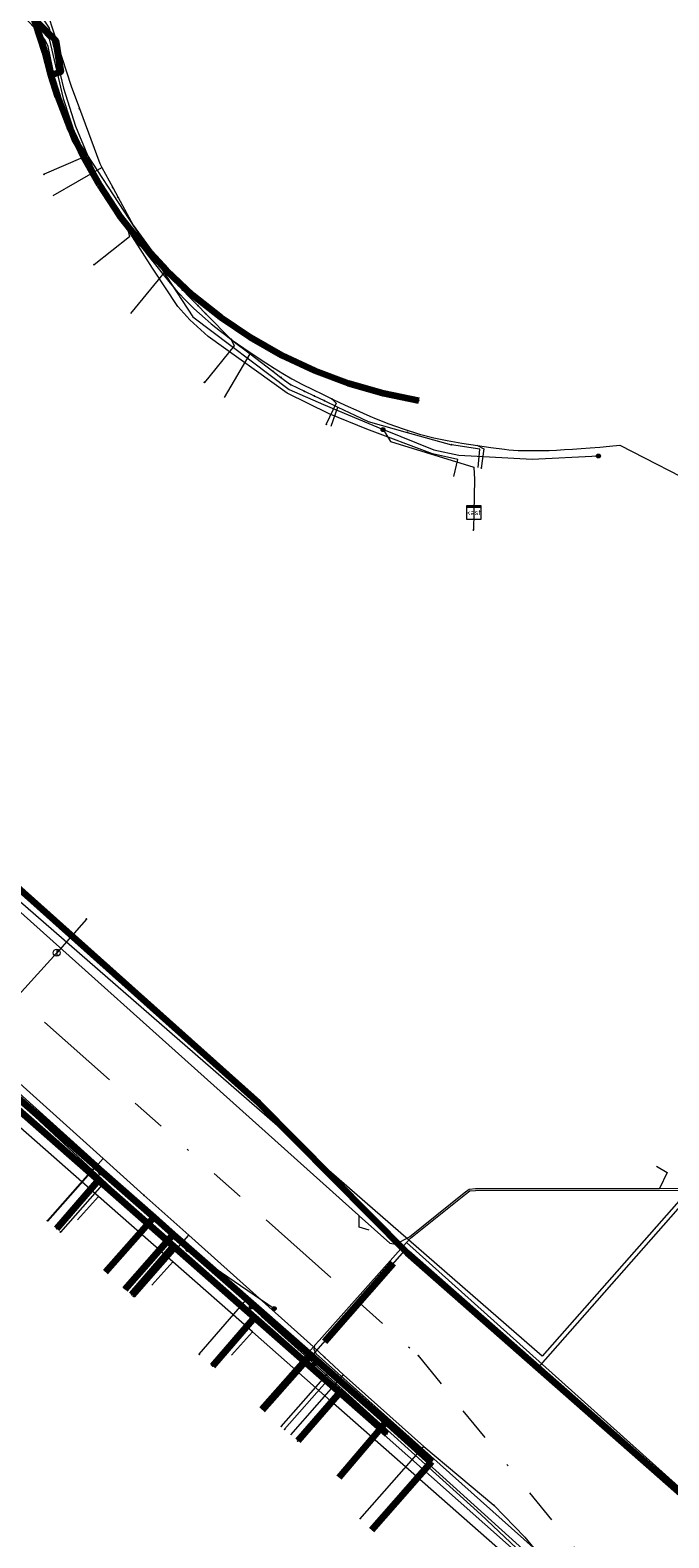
# Model space of a CAD drawing. Header units: metres. Extents: x 98902 to 136161, y 449037 to 499677.
# Tile 80 of 200: x 113358 to 113395, y 483445 to 483532. Entities that reach past the tile are written whole.
import ezdxf
from ezdxf.enums import TextEntityAlignment as Align
from ezdxf.lldxf.tags import DXFTag

# ---------------------------------------------------------------- set-up
doc = ezdxf.new("R2010")
doc.units = ezdxf.units.M
doc.linetypes.add('RI-OVERIG', pattern=[17, 5, -2, 2, -2, 0, -2, 2, -2])
for name, color, linetype, lineweight in [('B-WE-KL-DATA-G', 90, 'KL-DATA-N', 18), ('B-WE-KL-DATA_DUCT-G', 90, 'Continuous', 100), ('B-WE-KL-DATA_HULPSTUK-S', 90, 'Continuous', 25), ('B-WE-KL-DATA_KABELBED-G', 90, 'Continuous', 100), ('B-WE-KL-ET_LS-G', 190, 'KL-LS-N', 18), ('B-WE-KL-ET_LS_HULPSTUK-S', 190, 'Continuous', 25), ('B-WE-KL-GAS_HD-G', 30, 'KL-GAS-HD-N', 18), ('B-WE-KL-GAS_LD-G', 50, 'KL-GAS-LD-N', 18), ('B-WE-KL-GAS_LD_HULPSTUK-S', 50, 'Continuous', 25), ('B-WE-KL-GAS_LD_MANTELBUIS-G', 50, 'Continuous', 100), ('B-WE-KL-WATER-G', 170, 'KL-WATER-N', 18), ('B-WE-KL-WATER_HULPSTUK-S', 170, 'Continuous', 25), ('B-WE-RI-VRIJVERVAL-G', 210, 'RI-OVERIG', 18), ('B-WE-RI-VRIJVERVAL_HULPSTUK-S', 210, 'Continuous', 25)]:
    doc.layers.add(name, color=color, linetype=linetype, lineweight=lineweight)
doc.styles.add('NLCS-ISO', font='NLCS-ISO.ttf')
doc.styles.get("Standard").update_dxf_attribs({"font": 'arial.ttf'})
tags = doc.linetypes.add('KL-DATA-N', pattern='A,4,-1,[101,NLCS.SHX,S=0.5,R=0,X=0,Y=0],-1,4,-1,["D",Standard,S=1,R=0,X=-0.25,Y=-0.5],-1.5', length=12.5).pattern_tags.tags
tags[18] = DXFTag(74, 10)
tags = doc.linetypes.add('KL-GAS-HD-N', pattern='A,4,-1,[69,NLCS.SHX,S=0.5,R=0,X=0,Y=0],-1,4,-1,["H",Standard,S=1,R=0,X=0,Y=-0.5],-2', length=13).pattern_tags.tags
tags[18] = DXFTag(74, 10)
tags = doc.linetypes.add('KL-GAS-LD-N', pattern='A,4,-1,[69,NLCS.SHX,S=0.5,R=0,X=0,Y=0],-1,4,-1,["L",Standard,S=1,R=0,X=0.25,Y=-0.5],-2', length=13).pattern_tags.tags
tags[18] = DXFTag(74, 10)
tags = doc.linetypes.add('KL-LS-N', pattern='A,4,-1,[103,NLCS.SHX,S=0.75,R=0,X=0,Y=0],-1,4,-1,["L",Standard,S=1,R=0,X=0,Y=-0.5],-2', length=13).pattern_tags.tags
tags[18] = DXFTag(74, 10)
doc.linetypes.add('KL-WATER-N', pattern='A,7,-0.5,[168,NLCS.SHX,S=0.75,R=0,X=0.75,Y=0],-2', length=9.5)

# ---------------------------------------------------------------- blocks, each defined once
blk = doc.blocks.new('SKL-WTB_HULP_OVERIG-SO')
at = {"color": 0, "linetype": 'ByBlock', "lineweight": 18}
for points in [[(-0.14, 0.14), (0.14, -0.14)], [(0.14, 0.14), (-0.14, -0.14)]]:
    blk.add_lwpolyline(points, dxfattribs=at)
at = {"color": 0, "linetype": 'ByBlock', "lineweight": 18, "style": 'NLCS-ISO', "flags": 1}
for tag, p in [('TYPE', (1.5, 0)), ('OMSCHRIJVING', (1.5, -3)), ('LABEL', (1.5, -1.5))]:
    blk.add_attdef(tag, p, '', height=1, dxfattribs=at)
blk = doc.blocks.new('SKL-WTB_HULP_KAST-SO')
at = {"color": 0, "linetype": 'ByBlock', "lineweight": 18}
for points in [[(-2, 2), (2, 2), (2, 1.68), (-2, 1.68)], [(-2, 1.52), (2, 1.52), (2, -2), (-2, -2)]]:
    blk.add_lwpolyline(points, close=True, dxfattribs=at)
at = {"color": 0, "linetype": 'ByBlock', "lineweight": 18, "style": 'NLCS-ISO'}
blk.add_text('kast', height=1.5, dxfattribs=at).set_placement((0, 0), align=Align.MIDDLE_CENTER)
at = {"color": 0, "linetype": 'ByBlock', "lineweight": 18, "style": 'NLCS-ISO', "flags": 1}
for tag, p in [('TYPE', (2.5, 0)), ('OMSCHRIJVING', (2.5, -3)), ('LABEL', (2.5, -1.5))]:
    blk.add_attdef(tag, p, '', height=1, dxfattribs=at)
blk = doc.blocks.new('SKL-WTB_HULP_AFSLUITER-SO')
at = {"color": 0, "linetype": 'ByBlock', "lineweight": 18}
blk.add_lwpolyline([(0, 0.8), (0, -0.8)], dxfattribs=at)
blk.add_circle((0, 0), 1, dxfattribs=at)
at = {"color": 0, "linetype": 'ByBlock', "lineweight": 18, "style": 'NLCS-ISO', "flags": 1}
for tag, p in [('TYPE', (1.5, 0)), ('OMSCHRIJVING', (1.5, -3)), ('LABEL', (1.5, -1.5))]:
    blk.add_attdef(tag, p, '', height=1, dxfattribs=at)
blk = doc.blocks.new('SKL-WTB_HULP_T STUK-SO')
at = {"color": 0, "linetype": 'ByBlock', "lineweight": 18}
blk.add_circle((0, 0), 1, dxfattribs=at)
at = {"color": 0, "linetype": 'ByBlock', "lineweight": -2, "style": 'NLCS-ISO'}
blk.add_text('T', height=1, dxfattribs=at).set_placement((0, 0), align=Align.MIDDLE_CENTER)
at = {"color": 0, "linetype": 'ByBlock', "lineweight": 18, "style": 'NLCS-ISO', "flags": 1}
for tag, p in [('TYPE', (1.5, 0)), ('OMSCHRIJVING', (1.5, -3)), ('LABEL', (1.5, -1.5))]:
    blk.add_attdef(tag, p, '', height=1, dxfattribs=at)
blk = doc.blocks.new('SKL-WTB_HULP_MOF-SO')
at = {"linetype": 'ByBlock', "lineweight": 18}
h = blk.add_hatch(color=0, dxfattribs=at)
h.dxf.hatch_style = 1
h.paths.add_polyline_path([(-0.5625, 0, 1), (0.5625, 0, 1)])
at = {"color": 0, "linetype": 'ByBlock', "lineweight": 18}
blk.add_circle((0, 0), 0.5625, dxfattribs=at)
at = {"color": 0, "linetype": 'ByBlock', "lineweight": 18, "style": 'NLCS-ISO', "flags": 1}
for tag, p in [('TYPE', (1.5, 0)), ('OMSCHRIJVING', (1.5, -3)), ('LABEL', (1.5, -1.5))]:
    blk.add_attdef(tag, p, '', height=1, dxfattribs=at)
blk = doc.blocks.new('SRI-HULP_OVERIG-SO')
at = {"color": 0, "linetype": 'ByBlock', "lineweight": 18}
for points in [[(-0.14, 0.14), (0.14, -0.14)], [(0.14, 0.14), (-0.14, -0.14)]]:
    blk.add_lwpolyline(points, dxfattribs=at)
at = {"color": 0, "linetype": 'ByBlock', "lineweight": 18, "style": 'NLCS-ISO', "flags": 1}
for tag, p in [('TYPE', (1.5, 0)), ('OMSCHRIJVING', (1.5, -3)), ('LABEL', (1.5, -1.5))]:
    blk.add_attdef(tag, p, '', height=1, dxfattribs=at)

msp = doc.modelspace()

# ---------------------------------------------------------------- linework, layer by layer
at = {"layer": 'B-WE-KL-DATA-G', "flags": 128}
for points in [[(113358.237, 483533.964), (113358.615, 483533.11), (113360.19, 483528.279), (113360.668, 483526.982)], [(113360.668, 483526.982), (113361.834, 483523.817), (113361.961, 483523.583)], [(113359.148, 483521.969), (113361.961, 483523.583)], [(113361.961, 483523.583), (113362.588, 483522.429)], [(113362.588, 483522.429), (113362.894, 483521.864)], [(113362.894, 483521.864), (113363.761, 483520.27), (113365.668, 483517.658)], [(113363.619, 483515.172), (113365.668, 483517.658)], [(113365.668, 483517.658), (113365.947, 483517.276)], [(113365.947, 483517.276), (113366.165, 483516.977)], [(113366.165, 483516.977), (113366.358, 483516.781)], [(113366.358, 483516.781), (113366.6, 483516.533)], [(113366.6, 483516.533), (113367.03, 483516.096)], [(113367.03, 483516.096), (113367.493, 483515.624)], [(113367.493, 483515.624), (113367.948, 483515.161)], [(113367.948, 483515.161), (113369.439, 483513.641)], [(113369.439, 483513.641), (113370.499, 483512.838)], [(113369.021, 483510.321), (113370.499, 483512.838)], [(113370.499, 483512.838), (113371.812, 483511.845)], [(113371.812, 483511.845), (113372.279, 483511.492)], [(113372.279, 483511.492), (113372.837, 483511.07)], [(113372.837, 483511.07), (113373.629, 483510.693)], [(113373.629, 483510.693), (113374.201, 483510.421)], [(113374.201, 483510.421), (113374.772, 483510.149)], [(113374.772, 483510.149), (113375.548, 483509.78)], [(113375.164, 483508.685), (113375.548, 483509.78)], [(113375.548, 483509.78), (113376.542, 483509.307)], [(113376.542, 483509.307), (113377.295, 483508.949), (113379.557, 483508.318)], [(113379.557, 483508.318), (113382.106, 483507.607)], [(113383.635, 483506.295), (113383.731, 483507.348), (113382.106, 483507.607)], [(113344.09, 483473.115), (113343.869, 483473.315), (113348.115, 483478.079), (113353.035, 483473.564), (113356.97, 483470.101), (113364.949, 483463.078), (113366.075, 483462.087), (113373.995, 483455.116), (113371.22, 483451.963)], [(113344.09, 483473.115), (113343.869, 483473.315), (113348.115, 483478.079), (113353.035, 483473.564), (113356.97, 483470.101), (113364.949, 483463.078), (113366.075, 483462.087), (113373.995, 483455.116), (113378.361, 483451.287), (113375.637, 483448.075)], [(113344.09, 483473.115), (113343.869, 483473.315), (113348.115, 483478.079), (113353.035, 483473.564), (113356.97, 483470.101), (113364.949, 483463.078), (113366.075, 483462.087), (113373.995, 483455.116), (113378.361, 483451.287), (113380.978, 483448.992), (113377.507, 483445.048)], [(113344.09, 483473.115), (113343.869, 483473.315), (113348.115, 483478.079), (113353.035, 483473.564), (113356.97, 483470.101), (113364.949, 483463.078), (113366.075, 483462.087), (113363.297, 483458.93)], [(113344.09, 483473.115), (113343.869, 483473.315), (113348.115, 483478.079), (113353.035, 483473.564), (113356.97, 483470.101), (113364.949, 483463.078), (113362.174, 483459.925)], [(113355.65, 483472.19), (113357.998, 483470.09)], [(113357.998, 483470.09), (113362.025, 483466.47)], [(113358.844, 483462.857), (113362.025, 483466.47)], [(113362.025, 483466.47), (113364.384, 483464.34)], [(113364.384, 483464.34), (113366.971, 483462.033)], [(113363.83, 483458.467), (113366.971, 483462.033)], [(113366.971, 483462.033), (113374.148, 483455.596)], [(113371.068, 483452.097), (113374.148, 483455.596)], [(113374.148, 483455.596), (113374.795, 483455.002)], [(113374.795, 483455.002), (113375.891, 483453.989)], [(113372.847, 483450.531), (113375.891, 483453.989)], [(113375.891, 483453.989), (113380.518, 483449.865)], [(113376.818, 483445.66), (113380.518, 483449.865)], [(113380.518, 483449.865), (113384.544, 483446.471)], [(113384.544, 483446.471), (113386.338, 483444.629), (113387.195, 483443.582)]]:
    msp.add_lwpolyline(points, dxfattribs=at)
at = {"layer": 'B-WE-KL-DATA_DUCT-G', "flags": 128}
msp.add_lwpolyline([(113289.993, 483510.539), (113289.66, 483510.836), (113299.278, 483521.603), (113301.409, 483520.086), (113308.051, 483514.734), (113309.563, 483513.375), (113314.887, 483519.295), (113306.32, 483527.316), (113307.538, 483528.702), (113309.021, 483529.388), (113321.523, 483527.997), (113337.311, 483527.61), (113343.904, 483529.5), (113351.673, 483534.301), (113354.879, 483535.295), (113359.302, 483530.914), (113359.589, 483529.108), (113359.078, 483528.933)], dxfattribs=at)
at = {"layer": 'B-WE-KL-DATA_KABELBED-G', "flags": 128}
for points in [[(113359.421, 483527.688), (113359.022, 483528.943), (113358.685, 483530.217), (113357.341, 483534.372), (113356.664, 483536.434), (113352.961, 483539.36)], [(113359.078, 483528.933), (113359.589, 483529.108), (113359.302, 483530.914), (113354.879, 483535.295), (113351.673, 483534.301), (113351.218, 483534.02)], [(113361.819, 483522.581), (113360.9, 483524.225), (113360.099, 483525.93), (113359.421, 483527.688)], [(113364.275, 483519.173), (113362.98, 483520.828), (113361.819, 483522.581)], [(113367.19, 483516.234), (113365.676, 483517.647), (113364.275, 483519.173)], [(113372.337, 483512.756), (113370.532, 483513.78), (113368.813, 483514.942), (113367.19, 483516.234)], [(113380.22, 483510.139), (113378.178, 483510.559), (113376.176, 483511.138), (113374.224, 483511.871), (113372.337, 483512.756)], [(113343.11, 483494.577), (113344.376, 483493.447), (113370.976, 483469.666), (113379.549, 483461.016), (113397.865, 483444.91), (113409.064, 483442.544), (113414.068, 483448.121), (113448.878, 483486.92), (113449.655, 483486.225), (113451.783, 483484.317), (113460.044, 483476.669), (113473.349, 483464.352), (113482.57, 483456.103), (113489.277, 483450.104), (113491.226, 483452.246), (113493.217, 483450.466), (113493.443, 483450.262)], [(113348.212, 483477.143), (113352.117, 483473.705), (113352.454, 483473.408), (113352.914, 483473.004), (113356.99, 483469.416), (113361.77, 483465.209), (113362.23, 483464.804), (113366.094, 483461.403), (113370.761, 483457.295), (113371.221, 483456.89), (113375.665, 483452.979), (113378.381, 483450.588)], [(113356.97, 483470.101), (113364.949, 483463.078)], [(113362.23, 483464.804), (113361.77, 483465.209), (113359.351, 483462.41)], [(113362.23, 483464.804), (113366.094, 483461.403), (113363.675, 483458.604)], [(113362.174, 483459.925), (113364.949, 483463.078)], [(113364.949, 483463.078), (113366.075, 483462.087)], [(113363.297, 483458.93), (113366.075, 483462.087)], [(113366.075, 483462.087), (113373.995, 483455.116)], [(113371.221, 483456.89), (113370.761, 483457.295), (113368.342, 483454.496)], [(113371.221, 483456.89), (113375.665, 483452.979), (113373.246, 483450.179)], [(113371.22, 483451.963), (113373.995, 483455.116)], [(113373.995, 483455.116), (113378.361, 483451.287)], [(113375.637, 483448.075), (113378.361, 483451.287)], [(113378.361, 483451.287), (113380.978, 483448.992)], [(113377.507, 483445.048), (113380.978, 483448.992)]]:
    msp.add_lwpolyline(points, dxfattribs=at)
at = {"layer": 'B-WE-KL-ET_LS-G', "flags": 128}
for points in [[(113318.72, 483559.9), (113319.55, 483559.77), (113319.57, 483559.77), (113319.57, 483559.76), (113320.8, 483559.53), (113322.319, 483559.14), (113323.06, 483558.95), (113324.486, 483558.806), (113327.61, 483558.49), (113328.868, 483558.527), (113332.42, 483558.63), (113332.83, 483558.62), (113333.07, 483558.57), (113333.37, 483558.44), (113333.69, 483558.01), (113333.8, 483557.73), (113333.88, 483557.35), (113334.27, 483555.42), (113336.87, 483550.53), (113346.63, 483542.21), (113352.82, 483537.37), (113358.93, 483531), (113359.73, 483527.57), (113360.47, 483525.28), (113367.2, 483514.98), (113372.75, 483510.8), (113374.72, 483509.92), (113378.16, 483508.49), (113378.16, 483508.48), (113378.19, 483508.48), (113381.09, 483507.32), (113382.52, 483507.01), (113384.298, 483506.914), (113386.76, 483506.78), (113390.57, 483506.97), (113390.57, 483506.96)], [(113378.16, 483508.48), (113378.59, 483507.79), (113383.39, 483506.31), (113383.43, 483505.61), (113383.39, 483503.7)], [(113383.39, 483503.7), (113383.369, 483502.7)], [(113304.456, 483362.951), (113303.144, 483361.495), (113308.354, 483356.826), (113311.018, 483356.273), (113312.892, 483356.701), (113318.279, 483362.741), (113318.881, 483363.417), (113333.412, 483379.718), (113334.401, 483380.827), (113350.178, 483398.484), (113351.52, 483399.989), (113354.165, 483402.954), (113364.719, 483414.52), (113370.468, 483420.964), (113382.545, 483434.965), (113386.622, 483439.535), (113387.349, 483441.289), (113386.924, 483442.798), (113369.171, 483458.569), (113352.522, 483474.058), (113351.528, 483474.983), (113347.44, 483478.652), (113346.969, 483478.895), (113346.454, 483479.02), (113346.308, 483479.033), (113345.001, 483478.696), (113339.353, 483483.76), (113338.944, 483484.366), (113338.788, 483484.84), (113338.752, 483485.071), (113338.741, 483485.305), (113338.561, 483486.466), (113337.964, 483487.707), (113342.858, 483493.167), (113343.017, 483493.272), (113343.208, 483493.257), (113349.126, 483487.952), (113376.74, 483463.201), (113376.791, 483463.155), (113378.555, 483461.574), (113378.894, 483461.531), (113379.683, 483461.943), (113382.843, 483464.475), (113383.132, 483464.691), (113383.493, 483464.725), (113394.091, 483464.737), (113403.311, 483464.747), (113403.617, 483464.807), (113403.85, 483464.951), (113417.261, 483479.9), (113417.63, 483480.09), (113417.997, 483479.978), (113418.5, 483479.527), (113421.141, 483477.158), (113422.827, 483476.908), (113424.634, 483477.332), (113444.614, 483487.87), (113446.657, 483488.256), (113448.535, 483487.543), (113449.449, 483486.714), (113450.079, 483486.143), (113466.418, 483471.336), (113467.425, 483471.222), (113467.782, 483471.009), (113483.691, 483456.593), (113484.096, 483449.246), (113489.56, 483444.358), (113496.329, 483432.587), (113498.82, 483430.338), (113480.941, 483410.431), (113480.974, 483409.869), (113475.545, 483403.867), (113455.257, 483381.435), (113455.19, 483380.621), (113454.379, 483380.476), (113428.465, 483351.55), (113428.261, 483350.725), (113427.435, 483350.404), (113408.806, 483329.674), (113402.162, 483322.281), (113401.958, 483321.453), (113401.162, 483321.163), (113385.402, 483303.546), (113384.658, 483303.408), (113379.286, 483297.345), (113378.236, 483297.214), (113371.686, 483289.169), (113369.436, 483285.046), (113353.437, 483267.456), (113340.945, 483253.722), (113339.684, 483253.246), (113333.808, 483246.716), (113333.764, 483246.079), (113327.313, 483238.582), (113326.798, 483237.407), (113321.822, 483231.795)], [(113304.528, 483362.885), (113303.285, 483361.503), (113308.41, 483356.91), (113311.013, 483356.373), (113312.832, 483356.784), (113318.204, 483362.808), (113333.337, 483379.785), (113333.959, 483380.482), (113334.326, 483380.894), (113350.103, 483398.551), (113354.091, 483403.021), (113364.645, 483414.587), (113366.887, 483417.1), (113370.393, 483421.03), (113382.47, 483435.031), (113386.548, 483439.603), (113387.537, 483441.9), (113386.808, 483444.042), (113374.301, 483455.201), (113374.199, 483455.442), (113374.229, 483455.691), (113374.482, 483455.974), (113378.876, 483460.9), (113379.52, 483461.616), (113379.738, 483461.859), (113382.915, 483464.405), (113383.168, 483464.597), (113383.484, 483464.625), (113399.105, 483464.642), (113403.311, 483464.647), (113403.655, 483464.714), (113403.921, 483464.88), (113417.337, 483479.835), (113417.637, 483479.99), (113417.933, 483479.901), (113421.089, 483477.07), (113422.83, 483476.808), (113423.407, 483476.862), (113424.056, 483477.009), (113424.678, 483477.242), (113444.66, 483487.781), (113446.648, 483488.156), (113448.472, 483487.465), (113450.012, 483486.069), (113466.351, 483471.262), (113486.226, 483452.979), (113491.527, 483448.156), (113479.225, 483434.014), (113478.856, 483433.002), (113414.374, 483361.127), (113365.489, 483306.586), (113308.335, 483242.893)], [(113384.71, 483437.97), (113384.71, 483437.98), (113387.12, 483440.7), (113386.54, 483443.34), (113383.79, 483445.93), (113375.61, 483453.33), (113375.61, 483453.34), (113374.203, 483454.611), (113371.16, 483457.36), (113371.16, 483457.37), (113370.569, 483457.905), (113366.92, 483461.21), (113366.92, 483461.22), (113366.71, 483461.4), (113366.71, 483461.41), (113366.117, 483461.928), (113362.19, 483465.36), (113362.19, 483465.37), (113361.9, 483465.625), (113357.68, 483469.33), (113357.68, 483469.34), (113357.096, 483469.853), (113353.17, 483473.3), (113353.17, 483473.31), (113352.965, 483473.489), (113351.85, 483474.46), (113351.85, 483474.47), (113351.42, 483474.93), (113348.6, 483477.98), (113346.86, 483478.35), (113345.31, 483477.74), (113343.96, 483476.34), (113343.59, 483476.67), (113338.36, 483481.32), (113337.89, 483481.79), (113337.89, 483481.8), (113337.85, 483481.84), (113337.214, 483482.431)], [(113393.919, 483466.011), (113394.541, 483465.645), (113394.091, 483464.737)], [(113361.9, 483465.625), (113361.735, 483465.437), (113362.106, 483465.101), (113359.568, 483462.219)], [(113377.358, 483462.323), (113376.777, 483462.505), (113376.791, 483463.155)], [(113366.117, 483461.928), (113365.953, 483461.74), (113366.322, 483461.406), (113363.777, 483458.514)], [(113395.871, 483442.728), (113395.637, 483443.526), (113397.054, 483445.89), (113379.52, 483461.616)], [(113366.92, 483461.21), (113371.89, 483457.82), (113371.89, 483457.81)], [(113370.569, 483457.905), (113370.401, 483457.72), (113370.769, 483457.377), (113368.28, 483454.55)], [(113374.203, 483454.611), (113374.032, 483454.422), (113374.92, 483453.618), (113372.484, 483450.85)]]:
    msp.add_lwpolyline(points, dxfattribs=at)
at = {"layer": 'B-WE-KL-GAS_HD-G', "flags": 128}
msp.add_lwpolyline([(113414.979, 483486.442), (113387.333, 483455.058), (113357.108, 483481.369), (113309.335, 483524.925), (113288.143, 483544.047), (113239.84, 483587.302), (113212.509, 483611.791), (113196.454, 483625.875), (113195.964, 483626.305), (113186.449, 483634.128), (113186.44, 483634.135), (113185.831, 483634.635), (113185.799, 483634.662), (113177.729, 483641.296), (113177.38, 483641.583)], dxfattribs=at)
at = {"layer": 'B-WE-KL-GAS_LD-G', "flags": 128}
for points in [[(113215.731, 483624.725), (113222.447, 483631.32), (113222.731, 483631.447), (113233.649, 483637.236), (113234.859, 483637.651), (113235.384, 483636.12), (113236.992, 483630.878), (113237.258, 483629.901), (113237.544, 483628.972), (113237.852, 483628.09), (113238.18, 483627.255), (113238.344, 483626.874), (113238.736, 483626.013), (113239.129, 483625.194), (113239.525, 483624.418), (113239.923, 483623.684), (113240.259, 483623.098), (113240.597, 483622.536), (113240.939, 483621.998), (113241.284, 483621.484), (113241.552, 483621.104), (113241.791, 483620.792), (113242.094, 483620.435), (113242.459, 483620.031), (113242.887, 483619.581), (113243.378, 483619.085), (113243.932, 483618.543), (113244.55, 483617.955), (113245.23, 483617.321), (113245.695, 483616.955), (113246.141, 483616.606), (113246.384, 483616.417), (113246.693, 483616.178), (113247.3, 483615.714), (113247.864, 483615.29), (113248.385, 483614.906), (113248.862, 483614.562), (113249.297, 483614.258), (113249.688, 483613.994), (113250.037, 483613.771), (113250.342, 483613.587), (113250.638, 483613.422), (113251.201, 483613.134), (113251.82, 483612.85), (113252.493, 483612.568), (113253.222, 483612.29), (113254.126, 483611.975), (113255.47, 483611.538), (113256.75, 483611.145), (113257.609, 483610.896), (113258.436, 483610.668), (113259.094, 483610.495), (113259.698, 483610.343), (113260.214, 483610.219), (113260.683, 483610.113), (113261.105, 483610.026), (113261.479, 483609.956), (113261.649, 483609.931), (113261.858, 483609.909), (113262.105, 483609.891), (113262.39, 483609.876), (113262.714, 483609.863), (113263.076, 483609.854), (113263.476, 483609.849), (113263.914, 483609.846), (113264.383, 483609.846), (113265.06, 483609.851), (113265.802, 483609.862), (113266.608, 483609.878), (113267.48, 483609.899), (113268.415, 483609.249), (113280.171, 483599.589), (113286.44, 483594.93), (113298.328, 483583.55), (113299.383, 483582.528), (113300.192, 483580.593), (113300.777, 483579.193), (113300.982, 483578.615), (113301.175, 483578.109), (113301.354, 483577.675), (113301.52, 483577.312), (113301.583, 483577.182), (113301.658, 483577.028), (113301.744, 483576.85), (113301.842, 483576.649), (113301.952, 483576.423), (113302.073, 483576.174), (113302.206, 483575.902), (113302.35, 483575.605), (113302.595, 483575.102), (113302.868, 483574.542), (113303.116, 483574.033), (113303.345, 483573.563), (113303.554, 483573.132), (113303.745, 483572.741), (113303.916, 483572.389), (113304.068, 483572.076), (113304.201, 483571.803), (113304.315, 483571.569), (113304.535, 483571.142), (113304.778, 483570.718), (113305.045, 483570.296), (113305.334, 483569.878), (113305.507, 483569.644), (113305.697, 483569.399), (113305.977, 483569.058), (113306.287, 483568.698), (113306.627, 483568.32), (113306.998, 483567.922), (113307.618, 483567.306), (113308.198, 483566.738), (113308.737, 483566.218), (113309.235, 483565.747), (113309.694, 483565.325), (113310.112, 483564.95), (113310.489, 483564.624), (113310.826, 483564.347), (113311.083, 483564.143), (113311.601, 483563.742), (113312.067, 483563.396), (113312.481, 483563.106), (113312.844, 483562.87), (113313.016, 483562.768), (113313.226, 483562.653), (113313.472, 483562.524), (113313.756, 483562.381), (113314.076, 483562.225), (113314.434, 483562.055), (113314.829, 483561.871), (113315.261, 483561.674), (113315.674, 483561.488), (113316.117, 483561.292), (113316.737, 483561.022), (113317.338, 483560.771), (113317.919, 483560.536), (113318.48, 483560.32), (113319.022, 483560.122), (113319.544, 483559.941), (113320.046, 483559.778), (113320.528, 483559.633), (113321.441, 483559.383), (113322.291, 483559.18), (113323.078, 483559.023), (113323.801, 483558.912), (113324.18, 483558.87), (113324.595, 483558.837), (113325.047, 483558.812), (113325.535, 483558.796), (113326.015, 483558.789), (113326.526, 483558.789), (113327.068, 483558.796), (113327.64, 483558.81), (113332.449, 483559.01), (113333.748, 483559.064), (113333.824, 483557.794), (113337.057, 483550.69), (113348.824, 483543.581), (113354.655, 483537.958), (113358.916, 483531.616), (113359.74, 483528.156), (113360.436, 483525.965), (113360.7, 483525.318), (113360.951, 483524.716), (113361.172, 483524.199), (113361.382, 483523.72), (113361.582, 483523.278), (113361.77, 483522.875), (113361.948, 483522.51), (113362.115, 483522.183), (113362.272, 483521.894), (113362.417, 483521.643), (113362.884, 483520.903), (113363.41, 483520.134), (113363.77, 483519.637), (113364.153, 483519.128), (113364.652, 483518.482), (113365.125, 483517.878), (113365.573, 483517.318), (113365.995, 483516.8), (113366.21, 483516.548), (113366.444, 483516.289), (113366.698, 483516.022), (113366.972, 483515.747), (113367.266, 483515.465), (113367.579, 483515.176), (113367.912, 483514.879), (113368.265, 483514.575), (113368.517, 483514.366), (113368.792, 483514.147), (113369.092, 483513.919), (113369.415, 483513.681), (113369.766, 483513.431), (113370.14, 483513.17), (113370.539, 483512.9), (113370.962, 483512.62), (113371.41, 483512.33), (113371.881, 483512.03), (113372.377, 483511.721), (113372.897, 483511.401), (113373.516, 483511.088), (113374.109, 483510.793), (113374.677, 483510.514), (113375.218, 483510.252), (113375.699, 483510.023), (113376.158, 483509.809), (113376.595, 483509.61), (113377.009, 483509.425), (113377.4, 483509.255), (113377.769, 483509.1), (113378.115, 483508.96), (113378.439, 483508.834), (113379.373, 483508.499), (113380.253, 483508.223), (113381.08, 483508.005), (113381.853, 483507.845), (113382.702, 483507.703), (113383.603, 483507.563), (113384.368, 483507.453), (113385.166, 483507.346), (113385.405, 483507.319), (113385.668, 483507.298), (113385.954, 483507.282), (113386.264, 483507.271), (113386.597, 483507.266), (113386.953, 483507.267), (113387.333, 483507.273), (113387.736, 483507.284), (113388.163, 483507.301), (113388.613, 483507.324), (113389.086, 483507.352), (113389.583, 483507.386), (113390.103, 483507.425), (113390.647, 483507.469), (113391.214, 483507.519), (113391.804, 483507.575), (113396.748, 483505.044)], [(113360.951, 483524.716), (113360.865, 483524.174), (113358.626, 483523.198)], [(113363.41, 483520.134), (113363.553, 483519.587), (113361.506, 483517.984)], [(113369.415, 483513.681), (113369.573, 483513.312), (113367.867, 483511.199)], [(113375.218, 483510.252), (113375.457, 483510.001), (113374.891, 483508.784)], [(113383.603, 483507.563), (113383.961, 483507.37), (113383.818, 483506.259)], [(113361.064, 483480.261), (113359.359, 483478.324)], [(113348.195, 483478.381), (113351.691, 483475.214), (113352.842, 483474.171), (113354.355, 483472.8), (113357.187, 483470.235), (113361.698, 483466.149), (113366.079, 483462.181), (113370.314, 483458.344), (113373.264, 483455.671)], [(113359.359, 483478.324), (113354.355, 483472.8)], [(113374.005, 483455), (113379.415, 483461.166), (113387.099, 483454.397), (113395.885, 483464.362), (113401.304, 483463.62), (113406.969, 483466.264), (113407.731, 483467.115)], [(113358.821, 483462.877), (113361.698, 483466.149)], [(113363.257, 483458.972), (113366.079, 483462.181)], [(113367.573, 483455.173), (113370.314, 483458.344)], [(113374.005, 483455), (113373.264, 483455.671)], [(113386.806, 483443.404), (113375.006, 483454.093), (113374.005, 483455)], [(113372.298, 483451.014), (113375.006, 483454.093)]]:
    msp.add_lwpolyline(points, dxfattribs=at)
at = {"layer": 'B-WE-KL-GAS_LD_MANTELBUIS-G', "flags": 128}
msp.add_lwpolyline([(113374.802, 483455.908), (113378.759, 483460.418)], dxfattribs=at)
at = {"layer": 'B-WE-KL-WATER-G', "flags": 128}
for points in [[(113387.338, 483441.75), (113375.134, 483452.499), (113370.631, 483456.465), (113366.054, 483460.497), (113361.772, 483464.269), (113357.27, 483468.234), (113352.467, 483472.464), (113350.666, 483474.051), (113348.109, 483476.443), (113347.879, 483476.658), (113338.186, 483485.725), (113329.935, 483493.442), (113327.272, 483495.88), (113322.694, 483500), (113322.664, 483500.027), (113318.31, 483503.884), (113313.595, 483508.061), (113309.478, 483511.708), (113309.454, 483511.729), (113304.687, 483515.952), (113301.942, 483518.384), (113299.876, 483520.236), (113281.461, 483536.743), (113278.624, 483539.271), (113273.995, 483543.396), (113269.599, 483547.313), (113265.045, 483551.371), (113260.416, 483555.495), (113255.936, 483559.487), (113254.219, 483561.017), (113251.472, 483563.465), (113250.578, 483564.262)], [(113382.248, 483505.784), (113382.464, 483506.761), (113381.013, 483507.078), (113377.224, 483508.499), (113375.063, 483509.384), (113372.628, 483510.579), (113368.084, 483513.855), (113367.026, 483514.806), (113366.345, 483515.568), (113364.873, 483517.789), (113361.554, 483522.994), (113360.253, 483525.166), (113359.815, 483526.3), (113359.496, 483527.494), (113358.861, 483530.559), (113358.699, 483530.935), (113358.457, 483531.261), (113353.971, 483535.831), (113343.806, 483529.344), (113337.045, 483527.437), (113336.383, 483527.446), (113321.517, 483527.897), (113308.919, 483529.184), (113307.493, 483528.553), (113299.24, 483519.59), (113299.272, 483519.562)], [(113361.772, 483464.269), (113360.56, 483462.929)], [(113366.054, 483460.497), (113364.843, 483459.158)], [(113370.631, 483456.465), (113369.422, 483455.128)], [(113375.134, 483452.499), (113373.945, 483451.149)]]:
    msp.add_lwpolyline(points, dxfattribs=at)
at = {"layer": 'B-WE-RI-VRIJVERVAL-G', "flags": 128}
for points in [[(113345.9, 483485.7), (113380.2, 483455.1)], [(113392.3, 483440.2), (113380.2, 483455.1)]]:
    msp.add_lwpolyline(points, dxfattribs=at)

# ---------------------------------------------------------------- block references
at = {"layer": 'B-WE-KL-DATA_HULPSTUK-S', "xscale": 0.2, "yscale": 0.2, "zscale": 0.2}
for name, p in [('SKL-WTB_HULP_OVERIG-SO', (113359.421, 483527.688)), ('SKL-WTB_HULP_OVERIG-SO', (113359.421, 483527.688)), ('SKL-WTB_HULP_OVERIG-SO', (113360.667, 483526.982)), ('SKL-WTB_HULP_OVERIG-SO', (113361.819, 483522.581)), ('SKL-WTB_HULP_OVERIG-SO', (113361.819, 483522.581)), ('SKL-WTB_HULP_OVERIG-SO', (113362.588, 483522.429)), ('SKL-WTB_HULP_OVERIG-SO', (113362.895, 483521.864)), ('SKL-WTB_HULP_OVERIG-SO', (113364.275, 483519.173)), ('SKL-WTB_HULP_OVERIG-SO', (113364.275, 483519.173)), ('SKL-WTB_HULP_OVERIG-SO', (113365.947, 483517.276)), ('SKL-WTB_HULP_OVERIG-SO', (113366.166, 483516.976)), ('SKL-WTB_HULP_OVERIG-SO', (113366.357, 483516.781)), ('SKL-WTB_HULP_OVERIG-SO', (113366.6, 483516.534)), ('SKL-WTB_HULP_OVERIG-SO', (113367.03, 483516.096)), ('SKL-WTB_HULP_OVERIG-SO', (113367.19, 483516.234)), ('SKL-WTB_HULP_OVERIG-SO', (113367.19, 483516.234)), ('SKL-WTB_HULP_OVERIG-SO', (113367.493, 483515.624)), ('SKL-WTB_HULP_OVERIG-SO', (113367.947, 483515.161)), ('SKL-WTB_HULP_OVERIG-SO', (113369.439, 483513.641)), ('SKL-WTB_HULP_OVERIG-SO', (113372.337, 483512.756)), ('SKL-WTB_HULP_OVERIG-SO', (113372.337, 483512.756)), ('SKL-WTB_HULP_OVERIG-SO', (113371.812, 483511.845)), ('SKL-WTB_HULP_OVERIG-SO', (113372.278, 483511.492)), ('SKL-WTB_HULP_OVERIG-SO', (113372.837, 483511.07)), ('SKL-WTB_HULP_OVERIG-SO', (113373.628, 483510.693)), ('SKL-WTB_HULP_OVERIG-SO', (113374.2, 483510.421)), ('SKL-WTB_HULP_OVERIG-SO', (113374.772, 483510.149)), ('SKL-WTB_HULP_OVERIG-SO', (113380.22, 483510.139)), ('SKL-WTB_HULP_OVERIG-SO', (113379.557, 483508.318)), ('SKL-WTB_HULP_OVERIG-SO', (113382.106, 483507.607)), ('SKL-WTB_HULP_MOF-SO', (113362.23, 483464.804)), ('SKL-WTB_HULP_OVERIG-SO', (113362.23, 483464.804)), ('SKL-WTB_HULP_OVERIG-SO', (113362.23, 483464.804)), ('SKL-WTB_HULP_OVERIG-SO', (113364.384, 483464.34)), ('SKL-WTB_HULP_OVERIG-SO', (113359.351, 483462.41)), ('SKL-WTB_HULP_OVERIG-SO', (113363.675, 483458.604)), ('SKL-WTB_HULP_MOF-SO', (113371.221, 483456.89)), ('SKL-WTB_HULP_OVERIG-SO', (113371.221, 483456.89)), ('SKL-WTB_HULP_OVERIG-SO', (113371.221, 483456.89)), ('SKL-WTB_HULP_OVERIG-SO', (113368.342, 483454.496)), ('SKL-WTB_HULP_OVERIG-SO', (113374.794, 483455.002)), ('SKL-WTB_HULP_OVERIG-SO', (113373.246, 483450.179)), ('SKL-WTB_HULP_OVERIG-SO', (113378.381, 483450.588)), ('SKL-WTB_HULP_OVERIG-SO', (113384.544, 483446.471))]:
    msp.add_blockref(name, p, dxfattribs=at)
at = {"layer": 'B-WE-KL-ET_LS_HULPSTUK-S', "xscale": 0.2, "yscale": 0.2, "zscale": 0.2}
for name, p in [('SKL-WTB_HULP_MOF-SO', (113378.16, 483508.48)), ('SKL-WTB_HULP_MOF-SO', (113390.57, 483506.96)), ('SKL-WTB_HULP_KAST-SO', (113383.39, 483503.7)), ('SKL-WTB_HULP_OVERIG-SO', (113383.369, 483502.7)), ('SKL-WTB_HULP_OVERIG-SO', (113383.369, 483502.7)), ('SKL-WTB_HULP_OVERIG-SO', (113383.369, 483502.7)), ('SKL-WTB_HULP_OVERIG-SO', (113383.369, 483502.7)), ('SKL-WTB_HULP_OVERIG-SO', (113383.369, 483502.7)), ('SKL-WTB_HULP_OVERIG-SO', (113383.369, 483502.7)), ('SKL-WTB_HULP_OVERIG-SO', (113383.369, 483502.7)), ('SKL-WTB_HULP_OVERIG-SO', (113383.369, 483502.7)), ('SKL-WTB_HULP_OVERIG-SO', (113383.369, 483502.7)), ('SKL-WTB_HULP_OVERIG-SO', (113383.369, 483502.7)), ('SKL-WTB_HULP_OVERIG-SO', (113383.369, 483502.7)), ('SKL-WTB_HULP_OVERIG-SO', (113383.369, 483502.7)), ('SKL-WTB_HULP_OVERIG-SO', (113383.369, 483502.7)), ('SKL-WTB_HULP_OVERIG-SO', (113383.369, 483502.7)), ('SKL-WTB_HULP_OVERIG-SO', (113383.369, 483502.7)), ('SKL-WTB_HULP_OVERIG-SO', (113383.369, 483502.7)), ('SKL-WTB_HULP_OVERIG-SO', (113383.369, 483502.7)), ('SKL-WTB_HULP_OVERIG-SO', (113383.369, 483502.7)), ('SKL-WTB_HULP_OVERIG-SO', (113383.369, 483502.7)), ('SKL-WTB_HULP_OVERIG-SO', (113383.369, 483502.7)), ('SKL-WTB_HULP_OVERIG-SO', (113383.369, 483502.7)), ('SKL-WTB_HULP_OVERIG-SO', (113383.369, 483502.7)), ('SKL-WTB_HULP_OVERIG-SO', (113383.369, 483502.7)), ('SKL-WTB_HULP_OVERIG-SO', (113383.369, 483502.7)), ('SKL-WTB_HULP_OVERIG-SO', (113383.369, 483502.7)), ('SKL-WTB_HULP_OVERIG-SO', (113383.369, 483502.7)), ('SKL-WTB_HULP_OVERIG-SO', (113383.369, 483502.7)), ('SKL-WTB_HULP_OVERIG-SO', (113383.369, 483502.7)), ('SKL-WTB_HULP_MOF-SO', (113361.9, 483465.625)), ('SKL-WTB_HULP_OVERIG-SO', (113359.568, 483462.219)), ('SKL-WTB_HULP_MOF-SO', (113366.117, 483461.928)), ('SKL-WTB_HULP_MOF-SO', (113366.92, 483461.21)), ('SKL-WTB_HULP_OVERIG-SO', (113363.777, 483458.514)), ('SKL-WTB_HULP_MOF-SO', (113370.569, 483457.905)), ('SKL-WTB_HULP_MOF-SO', (113371.89, 483457.81)), ('SKL-WTB_HULP_OVERIG-SO', (113368.28, 483454.55)), ('SKL-WTB_HULP_MOF-SO', (113374.203, 483454.611)), ('SKL-WTB_HULP_OVERIG-SO', (113372.484, 483450.85))]:
    msp.add_blockref(name, p, dxfattribs=at)
at = {"layer": 'B-WE-KL-GAS_LD_HULPSTUK-S', "xscale": 0.2, "yscale": 0.2, "zscale": 0.2}
for name, p in [('SKL-WTB_HULP_OVERIG-SO', (113360.951, 483524.716)), ('SKL-WTB_HULP_OVERIG-SO', (113358.626, 483523.198)), ('SKL-WTB_HULP_OVERIG-SO', (113358.626, 483523.198)), ('SKL-WTB_HULP_OVERIG-SO', (113358.626, 483523.198)), ('SKL-WTB_HULP_OVERIG-SO', (113358.626, 483523.198)), ('SKL-WTB_HULP_OVERIG-SO', (113358.626, 483523.198)), ('SKL-WTB_HULP_OVERIG-SO', (113358.626, 483523.198)), ('SKL-WTB_HULP_OVERIG-SO', (113363.41, 483520.134)), ('SKL-WTB_HULP_OVERIG-SO', (113361.506, 483517.984)), ('SKL-WTB_HULP_OVERIG-SO', (113361.506, 483517.984)), ('SKL-WTB_HULP_OVERIG-SO', (113361.506, 483517.984)), ('SKL-WTB_HULP_OVERIG-SO', (113361.506, 483517.984)), ('SKL-WTB_HULP_OVERIG-SO', (113361.506, 483517.984)), ('SKL-WTB_HULP_OVERIG-SO', (113369.415, 483513.681)), ('SKL-WTB_HULP_OVERIG-SO', (113367.867, 483511.199)), ('SKL-WTB_HULP_OVERIG-SO', (113367.867, 483511.199)), ('SKL-WTB_HULP_OVERIG-SO', (113367.867, 483511.199)), ('SKL-WTB_HULP_OVERIG-SO', (113367.867, 483511.199)), ('SKL-WTB_HULP_OVERIG-SO', (113367.867, 483511.199)), ('SKL-WTB_HULP_OVERIG-SO', (113367.867, 483511.199)), ('SKL-WTB_HULP_OVERIG-SO', (113375.218, 483510.252)), ('SKL-WTB_HULP_OVERIG-SO', (113374.891, 483508.784)), ('SKL-WTB_HULP_OVERIG-SO', (113374.891, 483508.784)), ('SKL-WTB_HULP_OVERIG-SO', (113374.891, 483508.784)), ('SKL-WTB_HULP_OVERIG-SO', (113374.891, 483508.784)), ('SKL-WTB_HULP_OVERIG-SO', (113374.891, 483508.784)), ('SKL-WTB_HULP_OVERIG-SO', (113383.603, 483507.563)), ('SKL-WTB_HULP_OVERIG-SO', (113383.818, 483506.259)), ('SKL-WTB_HULP_OVERIG-SO', (113383.818, 483506.259)), ('SKL-WTB_HULP_OVERIG-SO', (113383.818, 483506.259)), ('SKL-WTB_HULP_OVERIG-SO', (113383.818, 483506.259)), ('SKL-WTB_HULP_OVERIG-SO', (113361.064, 483480.261)), ('SKL-WTB_HULP_AFSLUITER-SO', (113359.359, 483478.324)), ('SKL-WTB_HULP_OVERIG-SO', (113361.698, 483466.149)), ('SKL-WTB_HULP_OVERIG-SO', (113358.821, 483462.877)), ('SKL-WTB_HULP_OVERIG-SO', (113366.079, 483462.181)), ('SKL-WTB_HULP_OVERIG-SO', (113363.257, 483458.972)), ('SKL-WTB_HULP_OVERIG-SO', (113370.314, 483458.344)), ('SKL-WTB_HULP_OVERIG-SO', (113373.264, 483455.671)), ('SKL-WTB_HULP_OVERIG-SO', (113367.573, 483455.173)), ('SKL-WTB_HULP_T STUK-SO', (113374.005, 483455)), ('SKL-WTB_HULP_OVERIG-SO', (113375.006, 483454.093)), ('SKL-WTB_HULP_OVERIG-SO', (113372.298, 483451.014))]:
    msp.add_blockref(name, p, dxfattribs=at)
at = {"layer": 'B-WE-KL-WATER_HULPSTUK-S', "xscale": 0.2, "yscale": 0.2, "zscale": 0.2}
for p in [(113361.772, 483464.269), (113366.054, 483460.497), (113370.631, 483456.465), (113375.134, 483452.499)]:
    msp.add_blockref('SKL-WTB_HULP_OVERIG-SO', p, dxfattribs=at)
at = {"layer": 'B-WE-RI-VRIJVERVAL_HULPSTUK-S', "xscale": 0.2, "yscale": 0.2, "zscale": 0.2}
msp.add_blockref('SRI-HULP_OVERIG-SO', (113380.2, 483455.1), dxfattribs=at)

doc.saveas('drawing.dxf')
